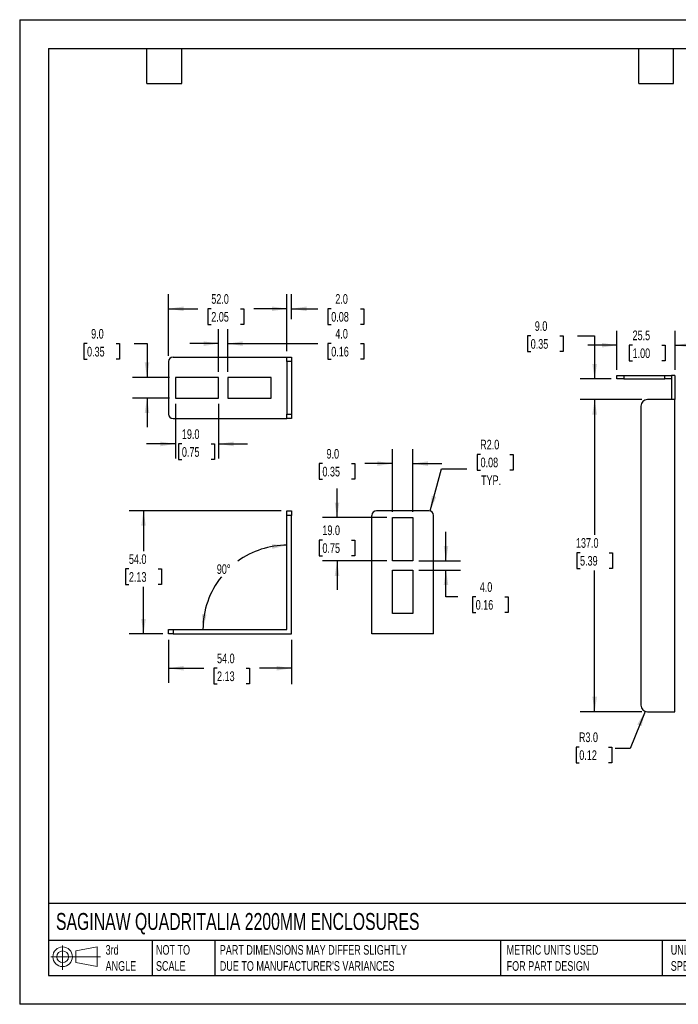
# Model space of a CAD drawing. Header units: millimetres. Extents: x 0 to 559, y 0 to 432.
# Tile 1 of 2: x 0 to 289, y 0 to 432. Entities that reach past the tile are written whole.
import ezdxf

# ---------------------------------------------------------------- set-up
doc = ezdxf.new("R2010")
doc.units = ezdxf.units.MM
doc.header["$LTSCALE"] = 2
doc.layers.add('DIMENSIONS', color=140, linetype='Continuous', lineweight=25)
doc.layers.add('TEXT', color=140, linetype='Continuous', lineweight=25)
doc.styles.add('SLDTEXTSTYLE0', font='TXT', dxfattribs={"width": 0.7})
doc.dimstyles.new('SLDDIMSTYLE0', dxfattribs={"dimtxt": 4.316016, "dimasz": 6.604, "dimexe": 0, "dimexo": 0.0625, "dimgap": 1.079004, "dimtad": 0, "dimtih": 1, "dimtoh": 1, "dimdec": 1, "dimrnd": 1e-09, "dimzin": 4, "dimdsep": 46, "dimtxsty": 'SLDTEXTSTYLE0', "dimsah": 1, "dimcen": 0.09, "dimadec": 0, "dimazin": 1, "dimtfac": 1, "dimtdec": 1, "dimtofl": 0, "dimtmove": 0, "dimatfit": 3, "dimfxl": 0, "dimfrac": 2, "dimtolj": 1, "dimtzin": 12, "dimarcsym": 0})
doc.dimstyles.new('SLDDIMSTYLE1', dxfattribs={"dimtxt": 4.316016, "dimasz": 6.604, "dimexe": 0, "dimexo": 0.0625, "dimgap": 1.079004, "dimtad": 0, "dimtih": 1, "dimtoh": 1, "dimdec": 4, "dimlfac": 2, "dimzin": 12, "dimdsep": 46, "dimtxsty": 'SLDTEXTSTYLE0', "dimsah": 1, "dimcen": 0.09, "dimadec": 0, "dimazin": 3, "dimtfac": 1, "dimtdec": 0, "dimtofl": 0, "dimtmove": 0, "dimatfit": 3, "dimfxl": 0, "dimfrac": 2, "dimtolj": 1, "dimtzin": 12, "dimarcsym": 0})
doc.dimstyles.new('SLDDIMSTYLE2', dxfattribs={"dimtxt": 4.316016, "dimasz": 6.604, "dimexe": 0, "dimexo": 0.0625, "dimgap": 1.079004, "dimtad": 0, "dimtih": 1, "dimtoh": 1, "dimdec": 1, "dimrnd": 1e-09, "dimzin": 4, "dimdsep": 46, "dimtxsty": 'SLDTEXTSTYLE0', "dimsah": 1, "dimcen": 0, "dimadec": 0, "dimazin": 1, "dimtfac": 1, "dimtdec": 1, "dimtofl": 0, "dimtmove": 0, "dimatfit": 3, "dimfxl": 0, "dimfrac": 2, "dimtolj": 1, "dimtzin": 12, "dimarcsym": 0})
doc.dimstyles.new('SLDDIMSTYLE3', dxfattribs={"dimtxt": 4.316016, "dimasz": 6.604, "dimexe": 0, "dimexo": 0.0625, "dimgap": 1.079004, "dimtad": 0, "dimtih": 1, "dimtoh": 1, "dimdec": 1, "dimrnd": 1e-09, "dimzin": 4, "dimdsep": 46, "dimtxsty": 'SLDTEXTSTYLE0', "dimsah": 1, "dimcen": 0.09, "dimadec": 0, "dimazin": 1, "dimtfac": 1, "dimtdec": 1, "dimtmove": 0, "dimatfit": 0, "dimfxl": 0, "dimfrac": 2, "dimtolj": 1, "dimtzin": 12, "dimarcsym": 0})
doc.dimstyles.new('SLDDIMSTYLE4', dxfattribs={"dimtxt": 4.316016, "dimasz": 6.604, "dimexe": 0, "dimexo": 0.0625, "dimgap": 1.079004, "dimtad": 0, "dimtih": 1, "dimtoh": 1, "dimdec": 1, "dimrnd": 1e-09, "dimzin": 4, "dimdsep": 46, "dimtxsty": 'SLDTEXTSTYLE0', "dimsah": 1, "dimcen": 0, "dimadec": 0, "dimazin": 1, "dimtfac": 1, "dimtdec": 1, "dimtofl": 0, "dimtmove": 0, "dimatfit": 3, "dimfxl": 0, "dimfrac": 2, "dimtolj": 1, "dimtzin": 12, "dimarcsym": 0})
doc.dimstyles.new('SLDDIMSTYLE5', dxfattribs={"dimtxt": 4.316016, "dimasz": 6.604, "dimexe": 0, "dimexo": 0.0625, "dimgap": 1.079004, "dimtad": 0, "dimtih": 1, "dimtoh": 1, "dimdec": 1, "dimrnd": 1e-09, "dimzin": 12, "dimdsep": 46, "dimtxsty": 'SLDTEXTSTYLE0', "dimsah": 1, "dimcen": 0.09, "dimadec": 0, "dimazin": 3, "dimtfac": 1, "dimtdec": 1, "dimtmove": 0, "dimatfit": 0, "dimfxl": 0, "dimfrac": 2, "dimtolj": 1, "dimtzin": 12, "dimarcsym": 0})

# ---------------------------------------------------------------- blocks, each defined once
blk = doc.blocks.new('Block11')
at = {"color": 7, "linetype": 'Continuous', "lineweight": 18}
for p, q in [((5.18, 10.62), (5.18, 0)), ((10.96, 8.33), (20.35, 10.06)), ((20.35, 10.06), (20.35, 1.46)), ((0, 5.76), (21.75, 5.76)), ((10.96, 3.19), (10.96, 8.33)), ((10.96, 3.19), (20.35, 1.46))]:
    blk.add_line(p, q, dxfattribs=at)
for radius in [4.3, 2.57]:
    blk.add_circle((5.18, 5.76), radius, dxfattribs=at)
blk = doc.blocks.new('Block12')
at = {"color": 7, "linetype": 'Continuous'}
blk.add_blockref('Block11', (0, 0), dxfattribs=at)
blk = doc.blocks.new('_D')
at = {"layer": 'DIMENSIONS'}
for p, q in [((65.32, 159.9), (65.32, 141.03)), ((65.32, 147.38), (80.77, 147.38)), ((86.62, 147.38), (85.17, 147.38)), ((85.17, 147.38), (85.17, 140.52)), ((99.44, 147.38), (100.89, 147.38)), ((100.89, 147.38), (100.89, 140.52)), ((119.32, 147.38), (105.29, 147.38)), ((85.17, 140.52), (86.62, 140.52)), ((100.89, 140.52), (99.44, 140.52))]:
    blk.add_line(p, q, dxfattribs=at)
for points in [[(65.32, 147.38), (71.92, 146.36), (71.92, 148.39)], [(119.32, 147.38), (112.72, 148.39), (112.72, 146.36)]]:
    blk.add_solid(points, dxfattribs=at)
at = {"layer": 'DIMENSIONS', "char_height": 4.233, "attachment_point": 1, "style": 'SLDTEXTSTYLE0'}
for s, insert in [('54.0', (86.62, 153.8)), ('2.13', (86.62, 145.98))]:
    blk.add_mtext(s, dxfattribs=dict(at, insert=insert))
blk = doc.blocks.new('_D_1')
at = {"layer": 'DIMENSIONS'}
for start, end in [(90, 125.8018), (141.3095, 180)]:
    blk.add_arc((117.32, 164.44), 36.89, start, end, dxfattribs=at)
for points in [[(117.32, 201.33), (110.65, 201.76), (110.83, 199.74)], [(80.43, 164.44), (82.02, 170.93), (80, 171.11)]]:
    blk.add_solid(points, dxfattribs=at)
at = {"layer": 'DIMENSIONS', "insert": (86.52, 192.96), "char_height": 4.233, "attachment_point": 1, "style": 'SLDTEXTSTYLE0'}
blk.add_mtext('90°', dxfattribs=at)
blk = doc.blocks.new('_D_2')
at = {"layer": 'DIMENSIONS'}
for p, q in [((114.78, 216.44), (48, 216.44)), ((54.35, 216.44), (54.35, 198.76)), ((47.94, 190.93), (46.49, 190.93)), ((46.49, 190.93), (46.49, 184.07)), ((60.77, 190.93), (62.22, 190.93)), ((62.22, 190.93), (62.22, 184.07)), ((46.49, 184.07), (47.94, 184.07)), ((54.35, 162.44), (54.35, 183.11)), ((62.22, 184.07), (60.77, 184.07)), ((62.78, 162.44), (48, 162.44))]:
    blk.add_line(p, q, dxfattribs=at)
for points in [[(54.35, 216.44), (53.34, 209.84), (55.37, 209.84)], [(54.35, 162.44), (55.37, 169.05), (53.34, 169.05)]]:
    blk.add_solid(points, dxfattribs=at)
at = {"layer": 'DIMENSIONS', "char_height": 4.233, "attachment_point": 1, "style": 'SLDTEXTSTYLE0'}
for s, insert in [('54.0', (47.94, 197.36)), ('2.13', (47.94, 189.53))]:
    blk.add_mtext(s, dxfattribs=dict(at, insert=insert))
blk = doc.blocks.new('_D_3')
at = {"layer": 'DIMENSIONS'}
for p, q in [((202.27, 241.17), (200.83, 241.17)), ((200.83, 241.17), (200.83, 234.31)), ((215.1, 241.17), (216.55, 241.17)), ((216.55, 241.17), (216.55, 234.31)), ((180.12, 216.37), (185.09, 234.9)), ((185.09, 234.9), (196.2, 234.9)), ((200.83, 234.31), (202.27, 234.31)), ((216.55, 234.31), (215.1, 234.31))]:
    blk.add_line(p, q, dxfattribs=at)
blk.add_solid([(180.12, 216.37), (182.82, 222.49), (180.85, 223.02)], dxfattribs=at)
at = {"layer": 'DIMENSIONS', "char_height": 4.233, "attachment_point": 1, "style": 'SLDTEXTSTYLE0'}
for s, insert in [('R2.0', (202.11, 247.59)), ('0.08', (202.27, 239.76)), ('TYP.', (202.48, 231.94))]:
    blk.add_mtext(s, dxfattribs=dict(at, insert=insert))
blk = doc.blocks.new('_D_4')
at = {"layer": 'DIMENSIONS'}
for p, q in [((163.61, 215.98), (163.61, 243.48)), ((172.61, 215.98), (172.61, 243.48)), ((132.87, 237.13), (131.42, 237.13)), ((131.42, 237.13), (131.42, 230.27)), ((145.7, 237.13), (147.15, 237.13)), ((147.15, 237.13), (147.15, 230.27)), ((163.61, 237.13), (151.55, 237.13)), ((172.61, 237.13), (185.31, 237.13)), ((131.42, 230.27), (132.87, 230.27)), ((147.15, 230.27), (145.7, 230.27))]:
    blk.add_line(p, q, dxfattribs=at)
for points in [[(163.61, 237.13), (157, 238.15), (157, 236.11)], [(172.61, 237.13), (179.21, 236.11), (179.21, 238.15)]]:
    blk.add_solid(points, dxfattribs=at)
at = {"layer": 'DIMENSIONS', "char_height": 4.233, "attachment_point": 1, "style": 'SLDTEXTSTYLE0'}
for s, insert in [('9.0', (134.67, 243.55)), ('0.35', (132.87, 235.73))]:
    blk.add_mtext(s, dxfattribs=dict(at, insert=insert))
blk = doc.blocks.new('_D_5')
at = {"layer": 'DIMENSIONS'}
for p, q in [((139.29, 213.44), (139.29, 226.14)), ((161.07, 213.44), (132.94, 213.44)), ((132.87, 203.59), (131.42, 203.59)), ((131.42, 203.59), (131.42, 196.73)), ((145.7, 203.59), (147.15, 203.59)), ((147.15, 203.59), (147.15, 196.73)), ((131.42, 196.73), (132.87, 196.73)), ((161.07, 194.44), (132.94, 194.44)), ((139.29, 194.44), (139.29, 181.74)), ((147.15, 196.73), (145.7, 196.73))]:
    blk.add_line(p, q, dxfattribs=at)
for points in [[(139.29, 213.44), (140.3, 220.05), (138.27, 220.05)], [(139.29, 194.44), (138.27, 187.84), (140.3, 187.84)]]:
    blk.add_solid(points, dxfattribs=at)
at = {"layer": 'DIMENSIONS', "char_height": 4.233, "attachment_point": 1, "style": 'SLDTEXTSTYLE0'}
for s, insert in [('19.0', (132.87, 210.01)), ('0.75', (132.87, 202.19))]:
    blk.add_mtext(s, dxfattribs=dict(at, insert=insert))
blk = doc.blocks.new('_D_6')
at = {"layer": 'DIMENSIONS'}
for p, q in [((187.1, 194.44), (187.1, 207.14)), ((175.15, 194.44), (193.45, 194.44)), ((175.15, 190.44), (193.45, 190.44)), ((187.1, 178.7), (187.1, 190.44)), ((192.34, 178.7), (187.1, 178.7)), ((200.13, 178.7), (198.68, 178.7)), ((198.68, 178.7), (198.68, 171.84)), ((212.95, 178.7), (214.4, 178.7)), ((214.4, 178.7), (214.4, 171.84)), ((198.68, 171.84), (200.13, 171.84)), ((214.4, 171.84), (212.95, 171.84))]:
    blk.add_line(p, q, dxfattribs=at)
for points in [[(187.1, 194.44), (188.12, 201.05), (186.09, 201.05)], [(187.1, 190.44), (186.09, 183.84), (188.12, 183.84)]]:
    blk.add_solid(points, dxfattribs=at)
at = {"layer": 'DIMENSIONS', "char_height": 4.233, "attachment_point": 1, "style": 'SLDTEXTSTYLE0'}
for s, insert in [('4.0', (201.92, 185.12)), ('0.16', (200.13, 177.3))]:
    blk.add_mtext(s, dxfattribs=dict(at, insert=insert))
blk = doc.blocks.new('_D_7')
at = {"layer": 'DIMENSIONS'}
for p, q in [((29.57, 289.75), (28.12, 289.75)), ((28.12, 289.75), (28.12, 282.89)), ((42.4, 289.75), (43.85, 289.75)), ((43.85, 289.75), (43.85, 282.89)), ((50.18, 289.75), (55.89, 289.75)), ((55.89, 289.75), (55.89, 274.86)), ((28.12, 282.89), (29.57, 282.89)), ((43.85, 282.89), (42.4, 282.89)), ((65.78, 274.86), (49.54, 274.86)), ((65.78, 265.86), (49.54, 265.86)), ((55.89, 265.86), (55.89, 253.16))]:
    blk.add_line(p, q, dxfattribs=at)
for points in [[(55.89, 274.86), (56.91, 281.47), (54.87, 281.47)], [(55.89, 265.86), (54.87, 259.26), (56.91, 259.26)]]:
    blk.add_solid(points, dxfattribs=at)
at = {"layer": 'DIMENSIONS', "char_height": 4.233, "attachment_point": 1, "style": 'SLDTEXTSTYLE0'}
for s, insert in [('9.0', (31.37, 296.17)), ('0.35', (29.57, 288.34))]:
    blk.add_mtext(s, dxfattribs=dict(at, insert=insert))
blk = doc.blocks.new('_D_8')
at = {"layer": 'DIMENSIONS'}
for p, q in [((68.32, 263.32), (68.32, 239.4)), ((87.32, 263.32), (87.32, 239.4)), ((68.32, 245.75), (55.62, 245.75)), ((71.2, 245.75), (69.75, 245.75)), ((69.75, 245.75), (69.75, 238.89)), ((84.03, 245.75), (85.47, 245.75)), ((85.47, 245.75), (85.47, 238.89)), ((87.32, 245.75), (100.02, 245.75)), ((69.75, 238.89), (71.2, 238.89)), ((85.47, 238.89), (84.03, 238.89))]:
    blk.add_line(p, q, dxfattribs=at)
for points in [[(68.32, 245.75), (61.72, 246.76), (61.72, 244.73)], [(87.32, 245.75), (93.92, 244.73), (93.92, 246.76)]]:
    blk.add_solid(points, dxfattribs=at)
at = {"layer": 'DIMENSIONS', "char_height": 4.233, "attachment_point": 1, "style": 'SLDTEXTSTYLE0'}
for s, insert in [('19.0', (71.2, 252.17)), ('0.75', (71.2, 244.35))]:
    blk.add_mtext(s, dxfattribs=dict(at, insert=insert))
blk = doc.blocks.new('_D_9')
at = {"layer": 'DIMENSIONS'}
for p, q in [((87.32, 277.4), (87.32, 296.1)), ((91.32, 277.4), (91.32, 296.1)), ((87.32, 289.75), (74.62, 289.75)), ((91.32, 289.75), (130.89, 289.75)), ((136.74, 289.75), (135.29, 289.75)), ((135.29, 289.75), (135.29, 282.89)), ((149.56, 289.75), (151.01, 289.75)), ((151.01, 289.75), (151.01, 282.89)), ((135.29, 282.89), (136.74, 282.89)), ((151.01, 282.89), (149.56, 282.89))]:
    blk.add_line(p, q, dxfattribs=at)
for points in [[(87.32, 289.75), (80.72, 290.76), (80.72, 288.73)], [(91.32, 289.75), (97.92, 288.73), (97.92, 290.76)]]:
    blk.add_solid(points, dxfattribs=at)
at = {"layer": 'DIMENSIONS', "char_height": 4.233, "attachment_point": 1, "style": 'SLDTEXTSTYLE0'}
for s, insert in [('4.0', (138.53, 296.17)), ('0.16', (136.74, 288.34))]:
    blk.add_mtext(s, dxfattribs=dict(at, insert=insert))
blk = doc.blocks.new('_D_10')
at = {"layer": 'DIMENSIONS'}
for p, q in [((117.32, 286.4), (117.32, 311.38)), ((119.32, 300.4), (119.32, 311.38)), ((117.32, 305.03), (104.62, 305.03)), ((119.32, 305.03), (130.89, 305.03)), ((136.74, 305.03), (135.29, 305.03)), ((135.29, 305.03), (135.29, 298.17)), ((149.56, 305.03), (151.01, 305.03)), ((151.01, 305.03), (151.01, 298.17)), ((135.29, 298.17), (136.74, 298.17)), ((151.01, 298.17), (149.56, 298.17))]:
    blk.add_line(p, q, dxfattribs=at)
for points in [[(117.32, 305.03), (110.72, 306.04), (110.72, 304.01)], [(119.32, 305.03), (125.92, 304.01), (125.92, 306.04)]]:
    blk.add_solid(points, dxfattribs=at)
at = {"layer": 'DIMENSIONS', "char_height": 4.233, "attachment_point": 1, "style": 'SLDTEXTSTYLE0'}
for s, insert in [('2.0', (138.53, 311.45)), ('0.08', (136.74, 303.62))]:
    blk.add_mtext(s, dxfattribs=dict(at, insert=insert))
blk = doc.blocks.new('_D_11')
at = {"layer": 'DIMENSIONS'}
for p, q in [((65.32, 284.4), (65.32, 311.38)), ((117.32, 286.4), (117.32, 311.38)), ((65.32, 305.03), (78.24, 305.03)), ((84.09, 305.03), (82.64, 305.03)), ((82.64, 305.03), (82.64, 298.17)), ((96.91, 305.03), (98.36, 305.03)), ((98.36, 305.03), (98.36, 298.17)), ((117.32, 305.03), (102.76, 305.03)), ((82.64, 298.17), (84.09, 298.17)), ((98.36, 298.17), (96.91, 298.17))]:
    blk.add_line(p, q, dxfattribs=at)
for points in [[(65.32, 305.03), (71.92, 304.01), (71.92, 306.04)], [(117.32, 305.03), (110.72, 306.04), (110.72, 304.01)]]:
    blk.add_solid(points, dxfattribs=at)
at = {"layer": 'DIMENSIONS', "char_height": 4.233, "attachment_point": 1, "style": 'SLDTEXTSTYLE0'}
for s, insert in [('52.0', (84.09, 311.45)), ('2.05', (84.09, 303.62))]:
    blk.add_mtext(s, dxfattribs=dict(at, insert=insert))
blk = doc.blocks.new('_D_12')
at = {"layer": 'DIMENSIONS'}
for p, q in [((274.48, 128.47), (267.91, 112.21)), ((245.61, 112.82), (244.16, 112.82)), ((244.16, 112.82), (244.16, 105.96)), ((258.43, 112.82), (259.88, 112.82)), ((259.88, 112.82), (259.88, 105.96)), ((267.91, 112.21), (261.33, 112.21)), ((244.16, 105.96), (245.61, 105.96)), ((259.88, 105.96), (258.43, 105.96))]:
    blk.add_line(p, q, dxfattribs=at)
blk.add_solid([(274.48, 128.47), (271.07, 122.73), (272.95, 121.97)], dxfattribs=at)
at = {"layer": 'DIMENSIONS', "char_height": 4.233, "attachment_point": 1, "style": 'SLDTEXTSTYLE0'}
for s, insert in [('R3.0', (245.44, 119.24)), ('0.12', (245.61, 111.41))]:
    blk.add_mtext(s, dxfattribs=dict(at, insert=insert))
blk = doc.blocks.new('_D_13')
at = {"layer": 'DIMENSIONS'}
for p, q in [((273.07, 265.25), (245.99, 265.25)), ((252.34, 265.25), (252.34, 205.85)), ((245.93, 198.03), (244.48, 198.03)), ((244.48, 198.03), (244.48, 191.17)), ((258.75, 198.03), (260.2, 198.03)), ((260.2, 198.03), (260.2, 191.17)), ((244.48, 191.17), (245.93, 191.17)), ((252.34, 128.25), (252.34, 190.2)), ((260.2, 191.17), (258.75, 191.17)), ((273.07, 128.25), (245.99, 128.25))]:
    blk.add_line(p, q, dxfattribs=at)
for points in [[(252.34, 265.25), (251.32, 258.65), (253.36, 258.65)], [(252.34, 128.25), (253.36, 134.86), (251.32, 134.86)]]:
    blk.add_solid(points, dxfattribs=at)
at = {"layer": 'DIMENSIONS', "char_height": 4.233, "attachment_point": 1, "style": 'SLDTEXTSTYLE0'}
for s, insert in [('137.0', (244.13, 204.45)), ('5.39', (245.93, 196.62))]:
    blk.add_mtext(s, dxfattribs=dict(at, insert=insert))
blk = doc.blocks.new('_D_14')
at = {"layer": 'DIMENSIONS'}
for p, q in [((224.27, 293.13), (222.82, 293.13)), ((222.82, 293.13), (222.82, 286.27)), ((237.1, 293.13), (238.55, 293.13)), ((238.55, 293.13), (238.55, 286.27)), ((244.88, 293.13), (252.34, 293.13)), ((252.34, 293.13), (252.34, 274.25)), ((222.82, 286.27), (224.27, 286.27)), ((238.55, 286.27), (237.1, 286.27)), ((259.57, 274.25), (245.99, 274.25)), ((273.07, 265.25), (245.99, 265.25)), ((252.34, 265.25), (252.34, 252.55))]:
    blk.add_line(p, q, dxfattribs=at)
for points in [[(252.34, 274.25), (253.36, 280.86), (251.32, 280.86)], [(252.34, 265.25), (251.32, 258.65), (253.36, 258.65)]]:
    blk.add_solid(points, dxfattribs=at)
at = {"layer": 'DIMENSIONS', "char_height": 4.233, "attachment_point": 1, "style": 'SLDTEXTSTYLE0'}
for s, insert in [('9.0', (226.07, 299.55)), ('0.35', (224.27, 291.72))]:
    blk.add_mtext(s, dxfattribs=dict(at, insert=insert))
blk = doc.blocks.new('_D_15')
at = {"layer": 'DIMENSIONS'}
for p, q in [((262.11, 278.29), (262.11, 295.41)), ((287.61, 278.29), (287.61, 295.41)), ((262.11, 289.06), (249.41, 289.06)), ((268.99, 289.06), (267.54, 289.06)), ((267.54, 289.06), (267.54, 282.2)), ((281.82, 289.06), (283.27, 289.06)), ((283.27, 289.06), (283.27, 282.2)), ((287.61, 289.06), (300.31, 289.06)), ((267.54, 282.2), (268.99, 282.2)), ((283.27, 282.2), (281.82, 282.2))]:
    blk.add_line(p, q, dxfattribs=at)
for points in [[(262.11, 289.06), (255.5, 290.07), (255.5, 288.04)], [(287.61, 289.06), (294.21, 288.04), (294.21, 290.07)]]:
    blk.add_solid(points, dxfattribs=at)
at = {"layer": 'DIMENSIONS', "char_height": 4.233, "attachment_point": 1, "style": 'SLDTEXTSTYLE0'}
for s, insert in [('25.5', (268.99, 295.48)), ('1.00', (268.99, 287.65))]:
    blk.add_mtext(s, dxfattribs=dict(at, insert=insert))

msp = doc.modelspace()

# ---------------------------------------------------------------- linework, layer by layer
at = {"color": 7, "linetype": 'Continuous'}
for p, q in [((0.00494, 431.805348), (0.00494, 0.005348)), ((0.00494, 431.805348), (558.80494, 431.805348)), ((558.80494, 0.005348), (0.00494, 0.005348))]:
    msp.add_line(p, q, dxfattribs=at)
for p, q in [((65.319619, 281.862516), (65.319619, 258.862516)), ((67.319619, 283.862516), (117.319619, 283.862516)), ((117.319619, 283.862516), (119.319619, 283.862516)), ((117.319619, 281.862516), (117.319619, 283.862516)), ((119.319619, 281.862516), (117.319619, 281.862516)), ((117.319619, 281.862516), (117.319619, 258.862516)), ((119.319619, 283.862516), (119.319619, 281.862516)), ((119.319619, 281.862516), (119.319619, 258.862516)), ((87.319619, 274.862516), (68.319619, 274.862516)), ((68.319619, 274.862516), (68.319619, 265.862516)), ((87.319619, 265.862516), (87.319619, 274.862516)), ((110.319619, 274.862516), (91.319619, 274.862516)), ((91.319619, 274.862516), (91.319619, 265.862516)), ((110.319619, 265.862516), (110.319619, 274.862516)), ((262.105546, 274.252769), (262.105546, 275.752769)), ((262.105546, 275.752769), (265.105546, 275.752769)), ((265.105546, 274.252769), (262.105546, 274.252769)), ((265.105546, 275.752769), (265.105546, 274.252769)), ((265.105546, 275.752769), (283.105546, 275.752769)), ((265.105546, 274.252769), (283.105546, 274.252769)), ((283.105546, 274.252769), (283.105546, 275.752769)), ((283.105546, 275.752769), (286.105546, 275.752769)), ((286.105546, 274.252769), (283.105546, 274.252769)), ((286.105546, 275.752769), (286.105546, 274.252769)), ((287.605546, 275.752769), (286.105546, 275.752769)), ((286.105546, 274.252769), (286.105546, 265.252769)), ((287.605546, 275.752769), (287.605546, 265.252769)), ((68.319619, 265.862516), (87.319619, 265.862516)), ((91.319619, 265.862516), (110.319619, 265.862516)), ((287.605546, 265.252769), (275.605546, 265.252769)), ((287.605546, 128.252769), (287.605546, 265.252769)), ((272.605546, 262.252769), (272.605546, 131.252769)), ((67.319619, 256.862516), (117.319619, 256.862516)), ((117.319619, 258.862516), (119.319619, 258.862516)), ((117.319619, 256.862516), (117.319619, 258.862516)), ((119.319619, 256.862516), (117.319619, 256.862516)), ((119.319619, 258.862516), (119.319619, 256.862516)), ((117.319619, 216.442117), (119.319619, 216.442117)), ((117.319619, 214.442117), (117.319619, 216.442117)), ((119.319619, 216.442117), (119.319619, 214.442117)), ((179.607032, 216.442117), (156.607032, 216.442117)), ((119.319619, 214.442117), (117.319619, 214.442117)), ((117.319619, 164.442117), (117.319619, 214.442117)), ((119.319619, 162.442117), (119.319619, 214.442117)), ((154.607032, 162.442117), (154.607032, 214.442117)), ((163.607032, 194.442117), (163.607032, 213.442117)), ((163.607032, 213.442117), (172.607032, 213.442117)), ((172.607032, 213.442117), (172.607032, 194.442117)), ((181.607032, 162.442117), (181.607032, 214.442117)), ((172.607032, 194.442117), (163.607032, 194.442117)), ((163.607032, 171.442117), (163.607032, 190.442117)), ((163.607032, 190.442117), (172.607032, 190.442117)), ((172.607032, 190.442117), (172.607032, 171.442117)), ((172.607032, 171.442117), (163.607032, 171.442117)), ((65.319619, 162.442117), (65.319619, 164.442117)), ((65.319619, 164.442117), (67.319619, 164.442117)), ((67.319619, 164.442117), (67.319619, 162.442117)), ((67.319619, 164.442117), (117.319619, 164.442117)), ((67.319619, 162.442117), (65.319619, 162.442117)), ((67.319619, 162.442117), (119.319619, 162.442117)), ((181.607032, 162.442117), (154.607032, 162.442117)), ((275.605546, 128.252769), (287.605546, 128.252769))]:
    msp.add_line(p, q)
for centre, radius, start, end in [((67.319619, 281.862516), 2, 90, 180), ((275.605546, 262.252769), 3, 90, 180), ((67.319619, 258.862516), 2, 180, 270), ((156.607032, 214.442117), 2, 90, 180), ((179.607032, 214.442117), 2, 0, 90), ((275.605546, 131.252769), 3, 180, 270)]:
    msp.add_arc(centre, radius, start, end)
at = {"layer": 'DIMENSIONS'}
msp.add_line((119.319619, 159.781184), (119.319619, 140.365829), dxfattribs=at)
at = {"layer": 'TEXT'}
for p, q in [((12.7, 419.1), (546.1, 419.1)), ((12.7, 419.1), (12.7, 12.7)), ((55.88, 403.86), (55.88, 419.1)), ((71.12, 403.86), (71.12, 419.1)), ((271.78, 403.86), (271.78, 419.1)), ((287.02, 403.86), (287.02, 419.1)), ((55.88, 403.86), (71.12, 403.86)), ((271.78, 403.86), (287.02, 403.86)), ((546.1, 44.252215), (12.7, 44.252215)), ((546.1, 27.94), (12.7, 27.94)), ((58.089463, 27.94), (58.089463, 12.7)), ((85.674771, 27.94), (85.674771, 12.7)), ((210.968414, 27.94), (210.968414, 12.7)), ((281.995629, 27.94), (281.995629, 12.7)), ((12.7, 12.7), (546.1, 12.7))]:
    msp.add_line(p, q, dxfattribs=at)

# ---------------------------------------------------------------- block references
msp.add_blockref('Block12', (13.675877, 15.107711), dxfattribs=at)

# ---------------------------------------------------------------- texts
at = {"layer": 'TEXT', "attachment_point": 1, "style": 'SLDTEXTSTYLE0'}
for s, insert, char_height in [('SAGINAW QUADRITALIA 2200MM ENCLOSURES', (15.931468, 40.046887), 7.40833333), ('3rd^JANGLE', (37.700861, 25.993142), 4.2333333), ('NOT TO^JSCALE', (59.813442, 25.993143), 4.23333333), ("PART DIMENSIONS MAY DIFFER SLIGHTLY ^JDUE TO MANUFACTURER'S VARIANCES", (87.825069, 25.993143), 4.23333333), ('METRIC UNITS USED ^JFOR PART DESIGN', (213.707211, 25.993144), 4.23333333), ('UNLESS OTHERWISE ^JSPECIFIED UNITS ARE:', (285.738257, 25.993144), 4.23333333)]:
    msp.add_mtext(s, dxfattribs=dict(at, insert=insert, char_height=char_height))

# ---------------------------------------------------------------- dimensions: what is measured, and where the dimension line sits
at = {"layer": 'DIMENSIONS'}
for base, p1, p2, dimstyle, picture, middle in [((65.319619, 305.027355), (117.319619, 283.862516), (65.319619, 281.862516), 'SLDDIMSTYLE0', '_D_11', (90.499259, 305.027355)), ((119.319619, 305.027355), (117.319619, 283.862516), (119.319619, 297.862516), 'SLDDIMSTYLE3', '_D_10', (143.15083, 305.027355)), ((91.319619, 289.747354), (87.319619, 274.862516), (91.319619, 274.862516), 'SLDDIMSTYLE3', '_D_9', (143.15083, 289.747354)), ((287.605546, 289.05643), (262.105546, 275.752769), (287.605546, 275.752769), 'SLDDIMSTYLE5', '_D_15', (275.406039, 289.05643)), ((87.319619, 245.748314), (68.319619, 265.862516), (87.319619, 265.862516), 'SLDDIMSTYLE3', '_D_8', (77.612511, 245.748314)), ((172.607032, 237.129522), (163.607032, 213.442117), (172.607032, 213.442117), 'SLDDIMSTYLE3', '_D_4', (139.28511, 237.129522)), ((65.319619, 147.378573), (119.319619, 120.800891), (65.319619, 162.442117), 'SLDDIMSTYLE0', '_D', (93.028693, 147.378573))]:
    dim = msp.add_linear_dim(base=base, p1=p1, p2=p2, dimstyle=dimstyle, dxfattribs=at)
    dim.commit()
    dim.dimension.update_dxf_attribs({"geometry": picture, "text_midpoint": middle, "dimtype": 160})
for base, p1, p2, dimstyle, picture, middle in [((252.33939, 274.252769), (275.605546, 265.252769), (262.105546, 274.252769), 'SLDDIMSTYLE3', '_D_14', (252.33939, 293.126408)), ((55.889136, 265.862516), (68.319619, 274.862516), (68.319619, 265.862516), 'SLDDIMSTYLE3', '_D_7', (55.889136, 289.747354)), ((252.33939, 265.252769), (275.605546, 128.252769), (275.605546, 265.252769), 'SLDDIMSTYLE0', '_D_13', (252.33939, 198.025483)), ((139.28511, 213.442117), (163.607032, 194.442117), (163.607032, 213.442117), 'SLDDIMSTYLE3', '_D_5', (139.28511, 203.589245)), ((54.353059, 162.442117), (117.319619, 216.442117), (65.319619, 162.442117), 'SLDDIMSTYLE0', '_D_2', (54.353059, 190.934)), ((187.102105, 190.442117), (172.607032, 194.442117), (172.607032, 190.442117), 'SLDDIMSTYLE3', '_D_6', (187.102105, 178.698207))]:
    dim = msp.add_linear_dim(base=base, p1=p1, p2=p2, angle=90, dimstyle=dimstyle, dxfattribs=at)
    dim.commit()
    dim.dimension.update_dxf_attribs({"geometry": picture, "text_midpoint": middle, "dimtype": 160})
dim = msp.add_radius_dim(center=(179.607032, 214.442117), mpoint=(180.12467, 216.373969), text='<>\\PTYP.', dimstyle='SLDDIMSTYLE2', dxfattribs=at)
dim.commit()
dim.dimension.update_dxf_attribs({"geometry": '_D_3', "text_midpoint": (208.687361, 237.129522), "dimtype": 164})
dim = msp.add_angular_dim_2l(base=(105.979856, 199.548832), line1=((65.319619, 164.442117), (117.319619, 164.442117)), line2=((117.319619, 164.442117), (117.319619, 216.442117)), dimstyle='SLDDIMSTYLE1', dxfattribs=at)
dim.commit()
dim.dimension.update_dxf_attribs({"geometry": '_D_1', "text_midpoint": (91.64372, 190.934), "dimtype": 162})
dim = msp.add_radius_dim(center=(275.605546, 131.252769), mpoint=(274.481485, 128.471314), dimstyle='SLDDIMSTYLE4', dxfattribs=at)
dim.commit()
dim.dimension.update_dxf_attribs({"geometry": '_D_12', "text_midpoint": (252.018302, 112.208888), "dimtype": 164})

doc.saveas('drawing.dxf')
